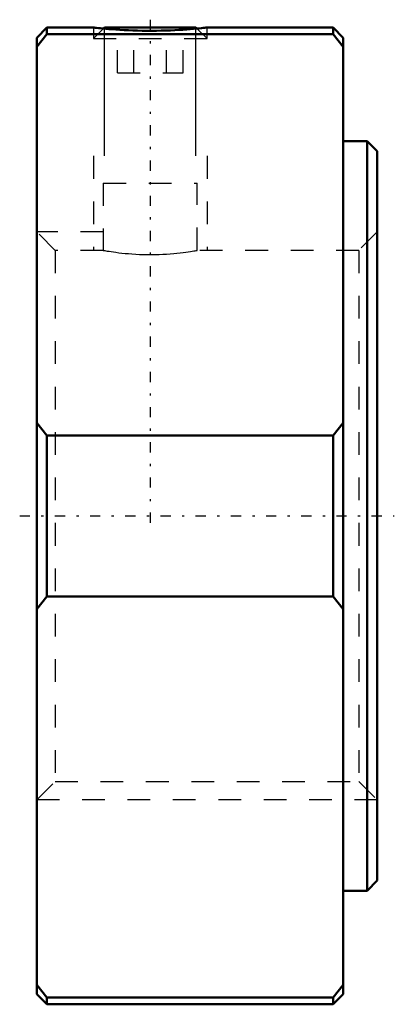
# Model space of a CAD drawing. Header units: millimetres. Extents: x -15.8 to 0.8, y -21.5 to 21.8.
import ezdxf

# ---------------------------------------------------------------- set-up
doc = ezdxf.new("R2010")
doc.units = ezdxf.units.MM
doc.linetypes.add('Center', pattern=[1.5, 0.45, -0.5, 0.05, -0.5])
doc.linetypes.add('Dashed', pattern=[2, 1, -1])
for name, color, linetype, lineweight in [('2d ConnectionPoints', 7, 'Continuous', 50), ('AM_0', 7, 'Continuous', 50), ('AM_5', 3, 'Continuous', 25), ('AM_7', 7, 'Center', 25), ('AM_9', 6, 'Dashed', 25)]:
    doc.layers.add(name, color=color, linetype=linetype, lineweight=lineweight)

msp = doc.modelspace()

# ---------------------------------------------------------------- linework, layer by layer
at = {"layer": '2d ConnectionPoints'}
msp.add_point((0, 0), dxfattribs=at)
at = {"layer": 'AM_0'}
for p, q in [((-14.55, 21.5), (-15, 21.05)), ((-12.5, 21.5), (-14.55, 21.5)), ((-14.55, 21.5), (-14.55, 21.206)), ((-12.009, 21.5), (-12.056, 21.453)), ((-12.009, 21.5), (-7.991, 21.5)), ((-7.944, 21.453), (-7.991, 21.5)), ((-1.95, 21.5), (-7.5, 21.5)), ((-1.5, 21.05), (-1.95, 21.5)), ((-1.95, 21.5), (-1.95, 21.206)), ((-14.55, 21.206), (-15, 20.646)), ((-15, 21.05), (-15, -21.05)), ((-1.95, 21.206), (-14.55, 21.206)), ((-1.5, 20.646), (-1.95, 21.206)), ((-1.5, 21.05), (-1.5, -21.05)), ((-0.45, 16.5), (-1.5, 16.5)), ((0, 16.05), (-0.45, 16.5)), ((-0.45, 16.5), (-0.45, -16.5)), ((0, 16.05), (0, -16.05)), ((-15, 4.102), (-14.55, 3.543)), ((-1.95, 3.543), (-1.5, 4.102)), ((-14.55, 3.543), (-1.95, 3.543)), ((-14.55, 3.543), (-14.55, -3.543)), ((-1.95, 3.543), (-1.95, -3.543)), ((-14.55, -3.543), (-15, -4.102)), ((-1.95, -3.543), (-14.55, -3.543)), ((-1.5, -4.102), (-1.95, -3.543)), ((-0.45, -16.5), (0, -16.05)), ((-1.5, -16.5), (-0.45, -16.5)), ((-15, -20.646), (-14.55, -21.206)), ((-1.95, -21.206), (-1.5, -20.646)), ((-15, -21.05), (-14.55, -21.5)), ((-14.55, -21.206), (-14.55, -21.5)), ((-14.55, -21.206), (-1.95, -21.206)), ((-1.95, -21.5), (-1.5, -21.05)), ((-1.95, -21.206), (-1.95, -21.5)), ((-14.55, -21.5), (-1.95, -21.5))]:
    msp.add_line(p, q, dxfattribs=at)
msp.add_lwpolyline([(-12.5, 21.5), (-12.491, 21.499), (-12.466, 21.496), (-12.422, 21.491), (-12.36, 21.484), (-12.284, 21.476), (-12.192, 21.466), (-12.082, 21.455), (-11.957, 21.444), (-11.821, 21.432), (-11.673, 21.42), (-11.508, 21.407), (-11.333, 21.396), (-11.152, 21.385), (-10.963, 21.376), (-10.762, 21.368), (-10.555, 21.361), (-10.352, 21.357), (-10.145, 21.355), (-9.932, 21.354), (-9.719, 21.356), (-9.515, 21.36), (-9.314, 21.365), (-9.112, 21.373), (-8.917, 21.382), (-8.735, 21.392), (-8.561, 21.403), (-8.393, 21.415), (-8.236, 21.427), (-8.095, 21.439), (-7.967, 21.451), (-7.85, 21.462), (-7.749, 21.473), (-7.666, 21.481), (-7.6, 21.489), (-7.549, 21.494), (-7.516, 21.498), (-7.5, 21.5)], dxfattribs=at)
at = {"layer": 'AM_5'}
for p, q in [((-12.009, 15.844), (-12.009, 21.5)), ((-7.991, 15.844), (-7.991, 21.5))]:
    msp.add_line(p, q, dxfattribs=at)
at = {"layer": 'AM_5', "linetype": 'Dashed'}
for p, q in [((-12.5, 15.844), (-12.5, 11.688)), ((-7.5, 15.844), (-7.5, 11.688)), ((-12.067, 12.5), (-15, 12.5)), ((0, -12.5), (-15, -12.5))]:
    msp.add_line(p, q, dxfattribs=at)
at = {"layer": 'AM_7'}
for p, q in [((-10, 21.843), (-10, -0.792)), ((-15.75, 0), (0.75, 0))]:
    msp.add_line(p, q, dxfattribs=at)
at = {"layer": 'AM_9'}
for p, q in [((-12.5, 21.5), (-12.5, 21.009)), ((-12.056, 21.453), (-12.5, 21.009)), ((-11.443, 19.5), (-11.443, 21.5)), ((-10.722, 19.5), (-10.722, 21.5)), ((-9.278, 19.5), (-9.278, 21.5)), ((-8.557, 19.5), (-8.557, 21.5)), ((-7.5, 21.009), (-7.944, 21.453)), ((-7.5, 21.009), (-7.5, 21.5)), ((-12.5, 21.009), (-7.5, 21.009)), ((-11.443, 19.5), (-8.557, 19.5)), ((-12.067, 14.644), (-12.067, 11.688)), ((-12.067, 14.644), (-7.933, 14.644)), ((-7.933, 11.688), (-7.933, 14.644)), ((-14.188, 11.688), (-15, 12.5)), ((0, 12.5), (-0.812, 11.688)), ((-12.067, 11.688), (-14.188, 11.688)), ((-14.188, 11.688), (-14.188, -11.688)), ((-0.812, 11.688), (-7.935, 11.688)), ((-0.812, 11.688), (-0.812, -11.688)), ((-15, -12.5), (-14.188, -11.688)), ((-14.188, -11.688), (-0.812, -11.688)), ((-0.812, -11.688), (0, -12.5))]:
    msp.add_line(p, q, dxfattribs=at)
msp.add_lwpolyline([(-12.067, 11.688), (-12.06, 11.687), (-12.039, 11.683), (-12.003, 11.677), (-11.953, 11.668), (-11.89, 11.658), (-11.815, 11.646), (-11.725, 11.632), (-11.623, 11.618), (-11.512, 11.603), (-11.39, 11.587), (-11.254, 11.572), (-11.11, 11.557), (-10.961, 11.544), (-10.805, 11.532), (-10.638, 11.521), (-10.467, 11.513), (-10.298, 11.508), (-10.128, 11.504), (-9.952, 11.504), (-9.776, 11.506), (-9.609, 11.51), (-9.444, 11.517), (-9.279, 11.526), (-9.118, 11.538), (-8.968, 11.55), (-8.824, 11.564), (-8.685, 11.579), (-8.556, 11.594), (-8.438, 11.609), (-8.331, 11.624), (-8.232, 11.639), (-8.147, 11.652), (-8.077, 11.663), (-8.021, 11.673), (-7.977, 11.68), (-7.948, 11.685), (-7.935, 11.688), (-7.933, 11.688)], dxfattribs=at)

doc.saveas('drawing.dxf')
